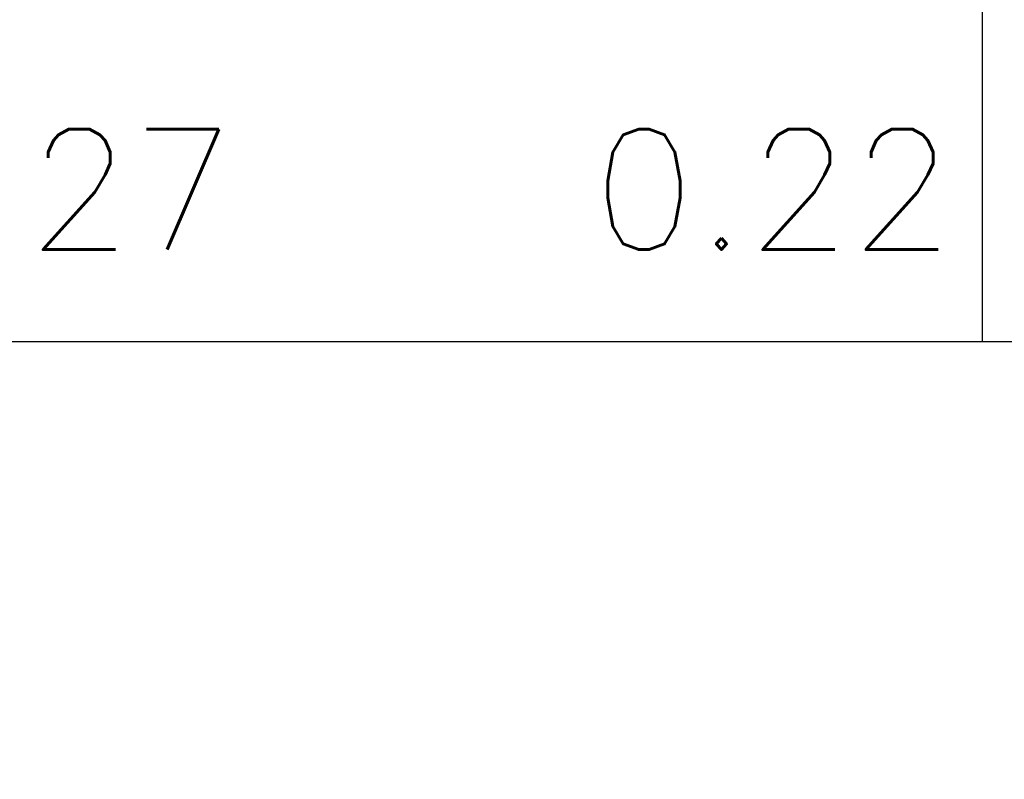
# Model space of a CAD drawing. Extents: x 480599 to 802090, y -87928 to 319597.
# Tile 22 of 50: x 611714 to 613757, y 18196 to 19772. Entities that reach past the tile are written whole.
import ezdxf

# ---------------------------------------------------------------- set-up
doc = ezdxf.new("R2010")
doc.units = 0
doc.header["$MEASUREMENT"] = 0
doc.layers.get('0').update_dxf_attribs({"color": 252, "linetype": 'CONTINUOUS'})
doc.layers.get('Defpoints').update_dxf_attribs({"color": 252, "linetype": 'CONTINUOUS'})
doc.layers.add('Linie_tabeli', color=7, linetype='CONTINUOUS')
doc.styles.add('ROMANS', font='romans')
doc.styles.get("Standard").update_dxf_attribs({"font": 'arial.ttf'})
doc.dimstyles.new('2 Bartek', dxfattribs={"dimtxt": 200, "dimasz": 50, "dimexe": 10, "dimexo": 30, "dimgap": 300, "dimtad": 1, "dimlfac": 0.001, "dimrnd": 0.1, "dimzin": 0, "dimdsep": 46, "dimtxsty": 'Standard', "dimblk": 'NONE', "dimcen": 1, "dimse1": 1, "dimse2": 1, "dimsd1": 1, "dimsd2": 1, "dimclrt": 2, "dimadec": 0, "dimazin": 0, "dimtfac": 1, "dimtix": 1, "dimtmove": 2, "dimatfit": 0, "dimfxl": 1, "dimtolj": 1, "dimtzin": 0, "dimarcsym": 0})

# ---------------------------------------------------------------- blocks, each defined once
blk = doc.blocks.new('*D1170')
at = {"layer": 'Defpoints', "color": 0, "linetype": 'Continuous'}
for p in [(609439.4, 19104.1), (613711.9, 19104.1), (613711.9, 17104)]:
    blk.add_point(p, dxfattribs=at)
at = {"color": 2, "linetype": 'Continuous', "insert": (611784.3, 19419.8), "char_height": 250, "attachment_point": 5, "style": 'ROMANS'}
blk.add_mtext('\\A1;4.27', dxfattribs=at)
blk = doc.blocks.new('_None')
blk = doc.blocks.new('*D1173')
at = {"layer": 'Defpoints', "color": 0, "linetype": 'Continuous'}
for p in [(613711.7, 19104.1), (613933.6, 19104.1), (613933.6, 17104.4)]:
    blk.add_point(p, dxfattribs=at)
at = {"color": 2, "linetype": 'Continuous', "insert": (613277.1, 19419.8), "char_height": 250, "attachment_point": 5, "style": 'ROMANS'}
blk.add_mtext('\\A1;0.22', dxfattribs=at)

msp = doc.modelspace()

# ---------------------------------------------------------------- linework, layer by layer
msp.add_line((613711.757, 19104.396), (613712.032, 27113.72))
at = {"layer": 'Linie_tabeli'}
msp.add_line((530896.645, 19104.396), (758296.446, 19104.396), dxfattribs=at)

# ---------------------------------------------------------------- dimensions: what is measured, and where the dimension line sits
at = {"linetype": 'Continuous'}
for base, p1, p2, picture, middle in [((613711.939, 19104.057), (609439.39, 19104.057), (613711.939, 17103.954), '*D1170', (611784.294, 19419.763)), ((613933.568, 19104.057), (613711.688, 19104.057), (613933.568, 17104.396), '*D1173', (613277.105, 19419.763))]:
    dim = msp.add_linear_dim(base=base, p1=p1, p2=p2, dimstyle='2 Bartek', override={"dimtxt": 250, "dimrnd": 0.01, "dimpost": '', "dimtxsty": 'ROMANS'}, dxfattribs=at)
    dim.commit()
    dim.dimension.update_dxf_attribs({"geometry": picture, "text_midpoint": middle, "dimtype": 160})

doc.saveas('drawing.dxf')
